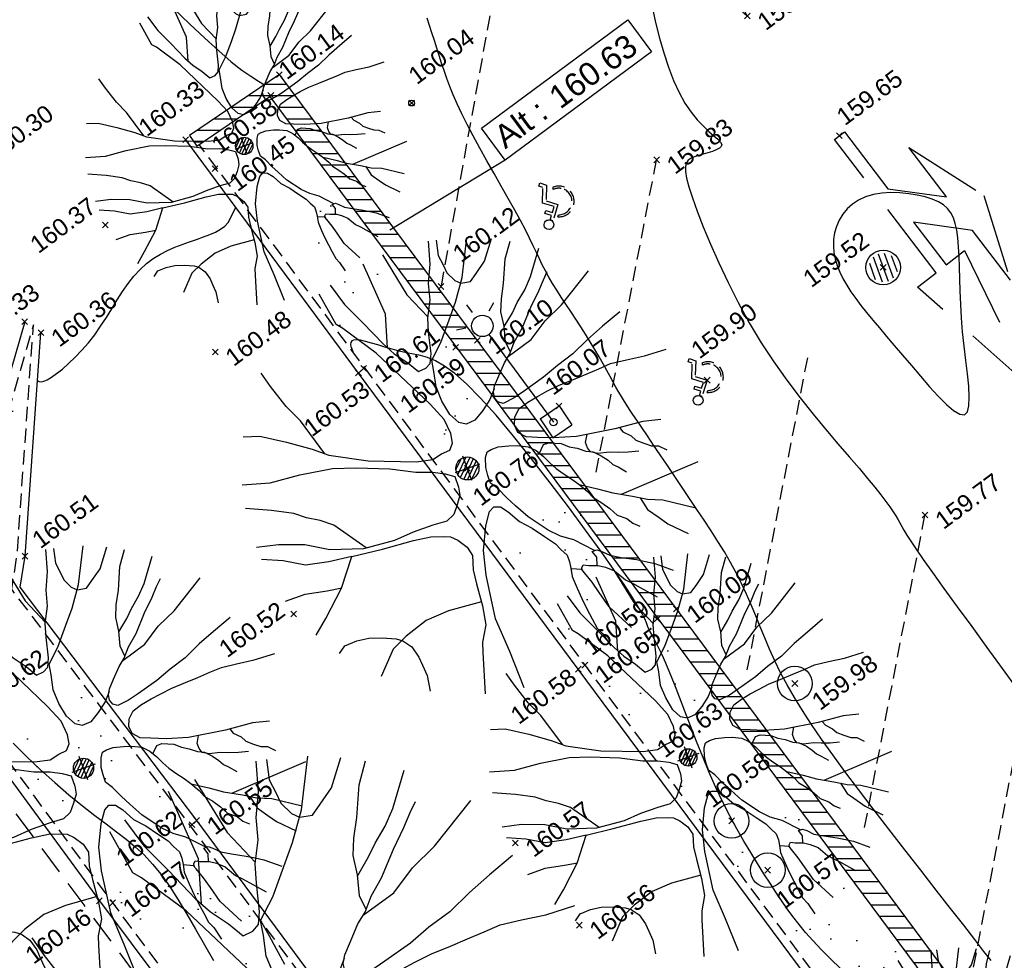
# Model space of a CAD drawing. Header units: metres. Extents: x 1575818 to 1575995, y 2263001 to 2263183.
# Tile 43 of 67: x 1575877 to 1575894, y 2263080 to 2263096. Entities that reach past the tile are written whole.
import ezdxf
from ezdxf.enums import TextEntityAlignment as Align

# ---------------------------------------------------------------- set-up
doc = ezdxf.new("R2010")
doc.units = ezdxf.units.M
doc.header["$PDMODE"] = 3
doc.header["$PDSIZE"] = 0.05
doc.linetypes.add('CACHE_25', pattern=[0.375, 0.25, -0.125])
doc.linetypes.add('CACHE_50', pattern=[0.75, 0.5, -0.25])
doc.layers.get('0').update_dxf_attribs({"linetype": 'CONTINUOUS'})
for name, color, linetype in [('D_ALT_MUR', 30, 'CONTINUOUS'), ('D_CANIVEAU', 32, 'CACHE_50'), ('D_CN_MAITRESSE', 34, 'CONTINUOUS'), ('D_CN_ORDINAIRE', 43, 'CONTINUOUS'), ('D_ECLAIRAGE', 220, 'CONTINUOUS'), ('D_MOB_URBAIN', 32, 'CONTINUOUS'), ('D_MUR', 1, 'CONTINUOUS'), ('D_PEINTURE', 252, 'CACHE_25'), ('D_REGARD', 144, 'CONTINUOUS'), ('D_SOCLE', 13, 'CONTINUOUS'), ('D_TROTTOIR', 7, 'CONTINUOUS'), ('TOPO_ALT', 142, 'CONTINUOUS'), ('TOPO_JIS', 7, 'CONTINUOUS'), ('V_ARBRE', 82, 'CONTINUOUS'), ('V_VEGETATION', 80, 'CONTINUOUS')]:
    doc.layers.add(name, color=color, linetype=linetype)
doc.styles.get("Standard").update_dxf_attribs({"font": 'arial.ttf'})
pattern_1 = [(348.4323, (1575893.9948, 2263027.4994), (1.99051, 2.24452), [0, -1.875]), (103.4323, (1575893.5645, 2263027.451), (-2.17856, -2.06249), [0, -3.125]), (189.4323, (1575893.5645, 2263027.451), (1.9055, -2.317125), [0, -2.5]), (216.4323, (1575893.8216, 2263027.1025), (2.749766, -1.199495), [0, -2.5]), (110.4323, (1575892.989, 2263026.757), (-1.91097, -2.31262), [0, -2.5]), (322.4323, (1575892.989, 2263026.757), (2.77299, 1.14478), [0, -2.5]), (88.4323, (1575894.7102, 2263026.951), (-2.63814, -1.42836), [0, -3.125]), (336.4323, (1575893.6816, 2263028.3447), (2.41368, 1.78162), [0, -2.5]), (211.4323, (1575893.6816, 2263028.3447), (2.63476, -1.43459), [0, -2.5]), (150.4323, (1575893.5085, 2263027.9478), (-2.58668, -1.51956), [0, -1.25]), (284.4323, (1575894.28, 2263026.9026), (2.88994, -0.80513), [0, -1.55])]

# ---------------------------------------------------------------- blocks, each defined once
blk = doc.blocks.new('TCPOINT')
at = {"color": 0, "lineweight": 9}
blk.add_point((0, 0), dxfattribs=at)
at = {"layer": 'TOPO_ALT', "lineweight": 9}
blk.add_attdef('ALT', text='', height=0.3, dxfattribs=at).set_placement((0.1, -0.1), align=Align.TOP_LEFT)
blk = doc.blocks.new('194')
for p, q in [((0, -0.0285), (0, 0.0285)), ((0.0285, 0), (-0.0285, 0))]:
    blk.add_line(p, q)
for points in [[(-0.0153, 0.5064), (0.0053, 0.4057), (0.0323, 0.3437)], [(-0.1462, 0.4831), (-0.1313, 0.432), (-0.1069, 0.3801), (-0.0807, 0.3213), (-0.0651, 0.2926), (-0.044, 0.264), (-0.0281, 0.2373), (-0.0104, 0.2388), (0.0021, 0.2458), (0.0111, 0.2654), (0.0222, 0.3113), (0.0312, 0.3417), (0.0493, 0.377), (0.0586, 0.4125), (0.0767, 0.4513), (0.0903, 0.5)], [(-0.0745, 0.3099), (-0.0536, 0.3814), (-0.0623, 0.5021)], [(0.1073, 0.4968), (0.1, 0.4635), (0.1032, 0.4403), (0.1049, 0.4208), (0.1155, 0.3993), (0.1258, 0.3888), (0.1472, 0.3849), (0.1651, 0.3972), (0.1918, 0.4164), (0.2232, 0.4582)], [(-0.4405, 0.2346), (-0.406, 0.2232), (-0.355, 0.1909), (-0.3075, 0.1567), (-0.2773, 0.1317), (-0.1997, 0.0902), (-0.1007, 0.0521), (-0.0653, 0.0445), (-0.0424, 0.0497), (-0.0227, 0.0514), (-0.0119, 0.0637), (-0.0083, 0.0848), (-0.0114, 0.1186), (-0.0288, 0.1613), (-0.102, 0.3075), (-0.1528, 0.3842), (-0.1634, 0.3967), (-0.1757, 0.4726)], [(0.1153, 0.1452), (0.0987, 0.1259), (0.0754, 0.1083), (0.0521, 0.0944), (0.0309, 0.0929), (0.0166, 0.1018), (0.0044, 0.125), (-0.0023, 0.1589), (-0.0037, 0.1925), (0.0036, 0.2263), (0.0075, 0.2511), (0.0397, 0.281), (0.0739, 0.3216), (0.1007, 0.3535), (0.1332, 0.3992), (0.173, 0.4788)], [(0.1768, 0.2085), (0.1743, 0.2338), (0.1834, 0.2673), (0.1874, 0.2994), (0.1983, 0.3258), (0.2144, 0.3559), (0.2363, 0.4056), (0.2597, 0.439)], [(0.1831, 0.2662), (0.2104, 0.2885), (0.2283, 0.3061), (0.2533, 0.327), (0.2749, 0.35), (0.314, 0.4026)], [(-0.2842, 0.1374), (-0.3103, 0.2241), (-0.3293, 0.265), (-0.3466, 0.3184), (-0.3557, 0.3528)], [(0.4336, 0.21), (0.3872, 0.1927), (0.3462, 0.177), (0.3051, 0.1579), (0.2641, 0.1458), (0.2267, 0.1318), (0.1767, 0.1181), (0.1501, 0.1113), (0.1233, 0.1079), (0.1129, 0.115), (0.1094, 0.1258), (0.1112, 0.1382), (0.1183, 0.1505), (0.1346, 0.1682), (0.1562, 0.1911), (0.1741, 0.2053), (0.1921, 0.2263), (0.2188, 0.2492), (0.253, 0.2864), (0.2817, 0.3144), (0.2996, 0.3339), (0.3139, 0.3479)], [(0.1692, 0.2014), (0.2292, 0.2189), (0.2721, 0.247), (0.3185, 0.268), (0.4, 0.3184)], [(-0.4791, 0.1354), (-0.4193, 0.1186), (-0.3521, 0.1127), (-0.2795, 0.1016), (-0.2299, 0.0851), (-0.1611, 0.0578), (-0.1098, 0.0308), (-0.0745, 0.0181), (-0.0498, 0.0055), (-0.0322, -0.007), (-0.0324, -0.0321), (-0.036, -0.0498), (-0.0485, -0.0674), (-0.063, -0.085), (-0.0825, -0.0936), (-0.1146, -0.0916), (-0.1605, -0.0912), (-0.205, -0.0942), (-0.2759, -0.0882), (-0.3466, -0.0647), (-0.3942, -0.0359), (-0.4489, -0.0157), (-0.4967, -0.0047)], [(0.4374, -0.0442), (0.3993, -0.0348), (0.3353, -0.0291), (0.2503, -0.0157), (0.2007, -0.0011), (0.1687, 0.0116), (0.1457, 0.0208), (0.1317, 0.0367), (0.1301, 0.0545), (0.1373, 0.0705), (0.1516, 0.0845), (0.1748, 0.0916), (0.1997, 0.0965), (0.2228, 0.0999), (0.253, 0.1033), (0.2869, 0.1047), (0.3171, 0.1062), (0.3473, 0.1078), (0.3758, 0.1093), (0.4113, 0.1053), (0.4521, 0.0996), (0.5019, 0.0974)], [(-0.2695, -0.0887), (-0.3195, -0.0169), (-0.3443, 0.0028), (-0.3706, 0.0191), (-0.3936, 0.037), (-0.4376, 0.0602), (-0.4902, 0.0843)], [(0.2018, -0.266), (0.1666, -0.2282), (0.1419, -0.2102), (0.1207, -0.1888), (0.0892, -0.1459), (0.0717, -0.1136), (0.0595, -0.0904), (0.0473, -0.0638), (0.0367, -0.0476), (0.0369, -0.0298), (0.0388, -0.0121), (0.046, 0.009), (0.0534, 0.0197), (0.0639, 0.0215), (0.0799, 0.0214), (0.103, 0.0158), (0.1207, 0.0103), (0.1421, -0.0006), (0.1561, -0.0148), (0.1666, -0.0327), (0.1752, -0.0505), (0.1841, -0.0667), (0.1946, -0.0829), (0.2086, -0.1007), (0.2192, -0.1169), (0.2314, -0.1382), (0.2383, -0.1543), (0.2525, -0.1722), (0.2648, -0.1901), (0.275, -0.2097), (0.2927, -0.2242), (0.3016, -0.2384), (0.3139, -0.2492)], [(0.1609, -0.023), (0.1756, -0.008), (0.188, -0.0081), (0.213, -0.019), (0.227, -0.0315), (0.243, -0.0407), (0.2587, -0.0532), (0.273, -0.0604), (0.287, -0.0747), (0.2975, -0.0891), (0.3045, -0.1016), (0.3134, -0.1104), (0.3274, -0.1266)], [(0.3686, -0.0932), (0.3455, -0.0876), (0.3244, -0.0804), (0.3067, -0.0731), (0.2817, -0.0676), (0.2676, -0.0587), (0.2641, -0.0479), (0.2642, -0.0355), (0.2736, -0.0194)], [(0.3457, -0.03), (0.3496, -0.0416), (0.3636, -0.0559), (0.3705, -0.0684), (0.3848, -0.0809), (0.3988, -0.0917), (0.4131, -0.0972), (0.4275, -0.112)], [(-0.4388, -0.2315), (-0.4064, -0.2041), (-0.3508, -0.1534), (-0.3061, -0.0952), (-0.3575, -0.0894), (-0.4087, -0.0783), (-0.4512, -0.0531), (-0.4954, -0.0337)], [(-0.3061, -0.0952), (-0.2369, -0.1029), (-0.166, -0.1089), (-0.1272, -0.1145), (-0.1005, -0.1235), (-0.0865, -0.129), (-0.0742, -0.1415), (-0.0601, -0.163), (-0.0549, -0.1842), (-0.0642, -0.2142), (-0.0679, -0.2463), (-0.072, -0.2958), (-0.0794, -0.3382), (-0.0994, -0.3718), (-0.1066, -0.3931), (-0.1329, -0.4808)], [(-0.0473, -0.4976), (-0.05, -0.4112), (-0.0547, -0.3328), (-0.0414, -0.2353), (-0.0285, -0.1821), (-0.0049, -0.1327), (0.0131, -0.1061), (0.0256, -0.0991), (0.0399, -0.1046), (0.0521, -0.1205), (0.0677, -0.1491), (0.0889, -0.1725), (0.1082, -0.1994), (0.1257, -0.2227), (0.1326, -0.2386), (0.1415, -0.2547), (0.1414, -0.2708), (0.1395, -0.2849), (0.1357, -0.3026), (0.1372, -0.3311), (0.1389, -0.356), (0.1421, -0.3808), (0.1455, -0.4057), (0.1487, -0.4288), (0.1559, -0.445), (0.1635, -0.4757)], [(0.2196, -0.1177), (0.2545, -0.1401), (0.2828, -0.1601), (0.3215, -0.1816), (0.3499, -0.1996), (0.3816, -0.2123), (0.4412, -0.2523)], [(-0.4766, -0.1378), (-0.4306, -0.1383), (-0.3828, -0.1477), (-0.3504, -0.1528)], [(0.3, -0.1696), (0.4838, -0.1595)], [(0.3358, -0.1907), (0.3426, -0.221), (0.3602, -0.246), (0.3741, -0.2656), (0.4085, -0.3011)], [(-0.4044, -0.2875), (-0.3874, -0.2752), (-0.3592, -0.2738), (-0.3325, -0.2777), (-0.3041, -0.2867), (-0.2761, -0.2993), (-0.2635, -0.3084), (-0.2496, -0.328), (-0.2428, -0.3545), (-0.2413, -0.3742), (-0.2395, -0.399), (-0.2445, -0.4333)], [(0.1958, -0.2987), (0.2016, -0.2818), (0.1964, -0.2659), (0.2071, -0.266), (0.2161, -0.2732), (0.23, -0.2874), (0.2514, -0.3), (0.2814, -0.3163), (0.2991, -0.3272), (0.3167, -0.3381), (0.3501, -0.3657)], [(-0.0712, -0.287), (-0.1464, -0.281), (-0.1996, -0.284), (-0.253, -0.3012), (-0.2903, -0.3186), (-0.3352, -0.3665)], [(0.2206, -0.4531), (0.1899, -0.3937), (0.1798, -0.3563), (0.1727, -0.3297), (0.1642, -0.3046), (0.1606, -0.2958), (0.1392, -0.2862)], [(0.1618, -0.2987), (0.1626, -0.2921), (0.1677, -0.2868), (0.1784, -0.2923), (0.1981, -0.2995), (0.2121, -0.3087), (0.228, -0.3229), (0.2436, -0.3498), (0.2559, -0.3624), (0.2684, -0.3766), (0.2966, -0.409)]]:
    blk.add_lwpolyline(points)
blk = doc.blocks.new('300')
h = blk.add_hatch()
h.set_pattern_fill('ANSI31', color=34, scale=0.05)
h.paths.add_polyline_path([(0.5, 0, 1), (-0.5, 0, 1)])
blk.add_circle((0, 0), 0.5)
blk = doc.blocks.new('480')
blk.add_circle((0, 0), 0.3)
blk = doc.blocks.new('481')
at = {"flags": 128}
for points in [[(-0.1, 0.229), (-0.1, -0.229)], [(0, 0.25), (0, -0.25)], [(0.1, 0.229), (0.1, -0.229)], [(-0.2, 0.15), (-0.2, -0.15)], [(0.2, 0.15), (0.2, -0.15)]]:
    blk.add_lwpolyline(points, dxfattribs=at)
blk.add_circle((0, 0), 0.3)
blk = doc.blocks.new('132')
for p, q in [((-0.062, 0.205), (-0.062, 0.167)), ((0.154, -0.225), (0.167, -0.266))]:
    blk.add_line(p, q)
for points in [[(0.026, 0.3), (0.009, 0.304), (-0.016, 0.323), (-0.025, 0.338), (-0.033, 0.352), (-0.038, 0.384), (-0.034, 0.4), (-0.03, 0.417), (-0.011, 0.442), (0.004, 0.451), (0.019, 0.46), (0.05, 0.464), (0.067, 0.46), (0.083, 0.456), (0.108, 0.437), (0.117, 0.422), (0.126, 0.407), (0.13, 0.376), (0.126, 0.36), (0.122, 0.343), (0.103, 0.318), (0.088, 0.309), (0.074, 0.3), (0.043, 0.296), (0.026, 0.3)], [(-0.001, 0.296), (0.051, 0.296), (0.051, 0.216), (0.171, 0.216), (0.171, 0.164), (0.051, 0.164), (0.051, 0.056), (0.264, 0.056), (0.336, -0.206), (0.407, -0.206), (0.407, -0.263), (0.288, -0.263), (0.216, 0), (0, 0), (0, 0.3)]]:
    blk.add_lwpolyline(points)
for centre, radius, start, end in [((0.002, -0.053), 0.266, 103.8697, 307.9708), ((0.002, -0.053), 0.229, 106.1387, 277.2876), ((0.002, -0.054), 0.228, 277.2572, 311.5977)]:
    blk.add_arc(centre, radius, start, end)
blk = doc.blocks.new('425')
at = {"linetype": 'Continuous', "ltscale": 3}
for p, q in [((0, 2.357), (0, 2.523)), ((-0.25, 2.21), (-0.401, 2.278)), ((0.25, 2.21), (0.401, 2.278))]:
    blk.add_line(p, q, dxfattribs=at)
at = {"ltscale": 3}
blk.add_line((0, 1.885), (0, 0), dxfattribs=at)
at = {"linetype": 'Continuous', "ltscale": 3}
for centre, radius in [((0, 2.071), 0.186), ((0, 0), 0.0621)]:
    blk.add_circle(centre, radius, dxfattribs=at)
blk = doc.blocks.new('116')
for p, q in [((0, -1), (0, 0)), ((0, 0), (1, 0)), ((1, -1), (1, 0)), ((0, -1), (1, -1))]:
    blk.add_line(p, q)
blk = doc.blocks.new('280')
at = {"ltscale": 3}
blk.add_circle((0, 0), 0.05, dxfattribs=at)
blk = doc.blocks.new('510')
at = {"color": 0, "linetype": 'ByBlock'}
for p, q in [((0.5271, 0.0201), (0.5271, 0.0944)), ((0.5271, 0.0944), (1, 0)), ((0, 0.0202), (0.5271, 0.0201)), ((0, -0.0202), (0, 0.0202)), ((1, 0), (0.5271, -0.0944)), ((0.5271, -0.0201), (0, -0.0202)), ((0.5271, -0.0944), (0.5271, -0.0201))]:
    blk.add_line(p, q, dxfattribs=at)
blk = doc.blocks.new('512')
at = {"color": 0, "linetype": 'ByBlock'}
for p, q in [((0.1618, 0.1512), (0.4255, 0.2468)), ((0.4255, 0.2468), (0.687, 0.1513)), ((0.357, 0.1512), (0.1618, 0.1512)), ((0.2253, 0.0197), (0.357, 0.1512)), ((0.4908, 0.1513), (0.3574, 0.0197)), ((0.687, 0.1513), (0.4908, 0.1513)), ((0.5263, 0.0197), (0.5258, 0.0928)), ((0.5258, 0.0928), (1, -0.0011)), ((0, 0.0197), (0.2253, 0.0197)), ((0, -0.0197), (0, 0.0197)), ((0.3574, 0.0197), (0.5263, 0.0197)), ((0.5271, -0.0197), (0, -0.0197)), ((1, -0.0011), (0.5271, -0.0941)), ((0.5271, -0.0941), (0.5271, -0.0197))]:
    blk.add_line(p, q, dxfattribs=at)
blk = doc.blocks.new('OXY_HT')
at = {"flags": 128}
blk.add_lwpolyline([(0, 0), (0, 0.3095), (1.4175, 0.3095), (1.4175, 0), (0, 0)], close=True, dxfattribs=at)
blk.add_text('Alt :', height=0.18).set_placement((0.0501, 0.0651))
blk.add_attdef('ALTI', text='', height=0.18).set_placement((0.5779, 0.1496), align=Align.MIDDLE_LEFT)

msp = doc.modelspace()

# ---------------------------------------------------------------- hatches: boundary and pattern name
at = {"layer": 'D_MUR', "linetype": 'Continuous'}
h = msp.add_hatch(dxfattribs=at)
h.set_pattern_fill('_U', color=30, scale=0.2, angle=-36.4323, style=0, pattern_type=0)
h.set_pattern_definition([(0, (1575893.79363, 2263027.35096), (0, 0.2), [])])
h.paths.add_polyline_path([(1575880.233, 2263094.059), (1575880.357, 2263093.877), (1575881.622, 2263094.735), (1575884.922, 2263090.303), (1575888.369, 2263085.655), (1575893.426, 2263078.857), (1575899.215, 2263071.089), (1575900.591, 2263069.245), (1575905.122, 2263063.158), (1575909.177, 2263057.687), (1575914.042, 2263051.159), (1575917.674, 2263046.269), (1575918.832, 2263044.7), (1575919.122, 2263044.914), (1575917.963, 2263046.484), (1575914.33, 2263051.373), (1575909.466, 2263057.901), (1575905.411, 2263063.373), (1575900.879, 2263069.46), (1575899.504, 2263071.304), (1575893.715, 2263079.072), (1575888.658, 2263085.869), (1575885.211, 2263090.518), (1575881.788, 2263095.114)])
at = {"layer": 'V_VEGETATION', "ltscale": 0.5}
h = msp.add_hatch(dxfattribs=at)
h.set_pattern_fill('ALEA', color=256, scale=0.25)
h.set_pattern_definition(pattern_1)
h.paths.add_polyline_path([(1575893.549, 2263103.786), (1575890.542, 2263101.99, 0.794904), (1575890.556, 2263101.973), (1575893.894, 2263101.216), (1575897.56, 2263096.314), (1575900.837, 2263091.936, 0.212193), (1575901.502, 2263092.05, 0.215798), (1575901.865, 2263092.631), (1575897.632, 2263098.3), (1575894.863, 2263101.975), (1575898.589, 2263101.161, 0.270389), (1575898.62, 2263101.212, 0.167701), (1575896.529, 2263103.374, 0.167702)])
h = msp.add_hatch(dxfattribs=at)
h.set_pattern_fill('ALEA', color=256, scale=0.25)
h.set_pattern_definition(pattern_1)
h.paths.add_polyline_path([(1575893.426, 2263078.857), (1575888.369, 2263085.655), (1575884.922, 2263090.303), (1575881.622, 2263094.735), (1575880.4, 2263093.906), (1575883.269, 2263090.034), (1575887.071, 2263084.909), (1575892.2, 2263078.009), (1575897.925, 2263070.303), (1575898.803, 2263069.12), (1575903.626, 2263062.642), (1575907.969, 2263056.794), (1575912.895, 2263050.15), (1575916.506, 2263045.257), (1575917.841, 2263043.51), (1575918.567, 2263044.022), (1575920.538, 2263045.572), (1575921.088, 2263050.489), (1575917.132, 2263047.603), (1575917.963, 2263046.484), (1575919.122, 2263044.914), (1575918.832, 2263044.7), (1575917.674, 2263046.269), (1575914.042, 2263051.159), (1575909.177, 2263057.687), (1575905.122, 2263063.158), (1575900.591, 2263069.245), (1575899.215, 2263071.089)])
h.paths.add_polyline_path([(1575917.531, 2263047.146), (1575917.933, 2263047.444), (1575918.313, 2263046.932), (1575917.912, 2263046.634)], flags=16)
h = msp.add_hatch(dxfattribs=at)
h.set_pattern_fill('ALEA', color=256, scale=0.25)
h.set_pattern_definition(pattern_1)
h.paths.add_polyline_path([(1575890.807, 2263067.908), (1575884.988, 2263075.717), (1575880.244, 2263082.124), (1575877.156, 2263086.209), (1575877.247, 2263086.798), (1575877.53, 2263090.785), (1575876.073, 2263085.749, 0.113073), (1575875.983, 2263085.101, 0.114321), (1575876.187, 2263084.473), (1575878.801, 2263080.914), (1575882.62, 2263075.81), (1575886.765, 2263070.218), (1575891.284, 2263064.18), (1575895.806, 2263058.119), (1575897.262, 2263059.205), (1575895.347, 2263061.774)])

# ---------------------------------------------------------------- linework, layer by layer
at = {"layer": 'D_ALT_MUR', "flags": 128}
msp.add_lwpolyline([(1575885.692, 2263093.636), (1575883.699, 2263092.425)], dxfattribs=at)
at = {"layer": 'D_CANIVEAU', "flags": 128}
msp.add_lwpolyline([(1575909.364, 2263039.234), (1575904.626, 2263045.596), (1575899.949, 2263051.85), (1575896.309, 2263056.745), (1575890.983, 2263063.869), (1575886.395, 2263070.029), (1575882.316, 2263075.477), (1575878.409, 2263080.746), (1575875.962, 2263084.031, -0.151862), (1575875.564, 2263085.25, -0.105401), (1575875.739, 2263086.134), (1575876.888, 2263090.012)], format="xyb", dxfattribs=at)
at = {"layer": 'D_CN_MAITRESSE', "elevation": 160, "flags": 128}
msp.add_lwpolyline([(1575894.103, 2263079.783), (1575893.981, 2263079.943), (1575893.825, 2263080.146), (1575893.631, 2263080.395), (1575893.404, 2263080.684), (1575893.154, 2263081.004), (1575892.886, 2263081.346), (1575892.61, 2263081.699), (1575892.333, 2263082.056), (1575892.064, 2263082.407), (1575891.809, 2263082.742), (1575891.575, 2263083.055), (1575891.363, 2263083.345), (1575891.17, 2263083.616), (1575890.997, 2263083.87), (1575890.84, 2263084.109), (1575890.7, 2263084.336), (1575890.574, 2263084.553), (1575890.462, 2263084.764), (1575890.361, 2263084.969), (1575890.27, 2263085.17), (1575890.186, 2263085.368), (1575890.107, 2263085.561), (1575890.03, 2263085.752), (1575889.952, 2263085.941), (1575889.872, 2263086.126), (1575889.786, 2263086.31), (1575889.693, 2263086.493), (1575889.594, 2263086.675), (1575889.488, 2263086.856), (1575889.376, 2263087.038), (1575889.259, 2263087.22), (1575889.139, 2263087.404), (1575889.014, 2263087.591), (1575888.887, 2263087.779), (1575888.758, 2263087.971), (1575888.629, 2263088.162), (1575888.502, 2263088.351), (1575888.379, 2263088.533), (1575888.263, 2263088.705), (1575888.155, 2263088.865), (1575888.059, 2263089.008), (1575887.975, 2263089.133), (1575887.905, 2263089.236), (1575887.848, 2263089.321), (1575887.8, 2263089.393), (1575887.76, 2263089.456), (1575887.723, 2263089.515), (1575887.688, 2263089.574), (1575887.651, 2263089.637), (1575887.611, 2263089.709), (1575887.564, 2263089.794), (1575887.511, 2263089.89), (1575887.452, 2263089.997), (1575887.388, 2263090.112), (1575887.319, 2263090.233), (1575887.246, 2263090.36), (1575887.168, 2263090.49), (1575887.087, 2263090.622), (1575887.003, 2263090.753), (1575886.917, 2263090.884), (1575886.832, 2263091.014), (1575886.747, 2263091.141), (1575886.665, 2263091.265), (1575886.587, 2263091.385), (1575886.514, 2263091.501), (1575886.448, 2263091.612), (1575886.39, 2263091.718), (1575886.337, 2263091.822), (1575886.286, 2263091.927), (1575886.234, 2263092.036), (1575886.178, 2263092.154), (1575886.116, 2263092.282), (1575886.044, 2263092.426), (1575885.959, 2263092.589), (1575885.859, 2263092.771), (1575885.748, 2263092.971), (1575885.628, 2263093.183), (1575885.503, 2263093.402), (1575885.378, 2263093.623), (1575885.256, 2263093.843), (1575885.141, 2263094.054), (1575885.036, 2263094.254), (1575884.944, 2263094.438), (1575884.865, 2263094.607), (1575884.797, 2263094.764), (1575884.738, 2263094.911), (1575884.685, 2263095.05), (1575884.638, 2263095.183), (1575884.595, 2263095.314), (1575884.553, 2263095.443), (1575884.511, 2263095.574), (1575884.47, 2263095.705), (1575884.428, 2263095.835), (1575884.387, 2263095.964), (1575884.347, 2263096.089)], dxfattribs=at)
at = {"layer": 'D_CN_ORDINAIRE', "flags": 128}
for points, elevation in [([(1575879.955, 2263096.256), (1575880.231, 2263095.996), (1575880.495, 2263095.748), (1575880.739, 2263095.524), (1575880.955, 2263095.337), (1575881.137, 2263095.194), (1575881.291, 2263095.087), (1575881.427, 2263095.001), (1575881.529, 2263094.938)], 160.2), ([(1575888.24, 2263096.286), (1575888.298, 2263096.015), (1575888.364, 2263095.748), (1575888.438, 2263095.49), (1575888.519, 2263095.244), (1575888.608, 2263095.014), (1575888.703, 2263094.805), (1575888.805, 2263094.62), (1575888.912, 2263094.463), (1575889.02, 2263094.33), (1575889.125, 2263094.22), (1575889.222, 2263094.13), (1575889.307, 2263094.057), (1575889.375, 2263093.997), (1575889.422, 2263093.948), (1575889.442, 2263093.907), (1575889.434, 2263093.871), (1575889.401, 2263093.84), (1575889.348, 2263093.811), (1575889.281, 2263093.786), (1575889.204, 2263093.762), (1575889.123, 2263093.739), (1575889.044, 2263093.716), (1575888.972, 2263093.692), (1575888.911, 2263093.666), (1575888.864, 2263093.632), (1575888.831, 2263093.586), (1575888.815, 2263093.523), (1575888.816, 2263093.436), (1575888.835, 2263093.32), (1575888.875, 2263093.171), (1575888.936, 2263092.982), (1575889.019, 2263092.75), (1575889.123, 2263092.48), (1575889.247, 2263092.181), (1575889.391, 2263091.858), (1575889.551, 2263091.518), (1575889.728, 2263091.17), (1575889.92, 2263090.821), (1575890.126, 2263090.476), (1575890.344, 2263090.144), (1575890.569, 2263089.825), (1575890.798, 2263089.523), (1575891.025, 2263089.238), (1575891.245, 2263088.972), (1575891.454, 2263088.726), (1575891.647, 2263088.502), (1575891.819, 2263088.303), (1575891.967, 2263088.127), (1575892.092, 2263087.975), (1575892.196, 2263087.844), (1575892.282, 2263087.73), (1575892.353, 2263087.633), (1575892.41, 2263087.549), (1575892.456, 2263087.477), (1575892.493, 2263087.413), (1575892.526, 2263087.356), (1575892.558, 2263087.297), (1575892.596, 2263087.23), (1575892.646, 2263087.147), (1575892.715, 2263087.04), (1575892.807, 2263086.901), (1575892.93, 2263086.723), (1575893.088, 2263086.499), (1575893.286, 2263086.224), (1575893.516, 2263085.907), (1575893.768, 2263085.562), (1575894.031, 2263085.201), (1575894.297, 2263084.836), (1575894.554, 2263084.482)], 159.8), ([(1575877.602, 2263089.822), (1575877.606, 2263089.818), (1575877.63, 2263089.804), (1575877.663, 2263089.8), (1575877.708, 2263089.808), (1575877.768, 2263089.833), (1575877.843, 2263089.877), (1575877.932, 2263089.94), (1575878.032, 2263090.02), (1575878.14, 2263090.114), (1575878.253, 2263090.223), (1575878.368, 2263090.344), (1575878.481, 2263090.475), (1575878.591, 2263090.614), (1575878.694, 2263090.761), (1575878.793, 2263090.912), (1575878.888, 2263091.064), (1575878.981, 2263091.215), (1575879.074, 2263091.361), (1575879.17, 2263091.5), (1575879.27, 2263091.629), (1575879.375, 2263091.745), (1575879.487, 2263091.846), (1575879.605, 2263091.933), (1575879.728, 2263092.007), (1575879.853, 2263092.072), (1575879.98, 2263092.128), (1575880.107, 2263092.177), (1575880.232, 2263092.222), (1575880.354, 2263092.264), (1575880.471, 2263092.305), (1575880.581, 2263092.347), (1575880.681, 2263092.391), (1575880.77, 2263092.44), (1575880.843, 2263092.494), (1575880.9, 2263092.557), (1575881.034, 2263092.815)], 160.4), ([(1575891.499, 2263079.647), (1575891.326, 2263079.815), (1575891.166, 2263079.976), (1575891.023, 2263080.127), (1575890.895, 2263080.271), (1575890.78, 2263080.41), (1575890.674, 2263080.546), (1575890.574, 2263080.682), (1575890.476, 2263080.822), (1575890.379, 2263080.967), (1575890.278, 2263081.122), (1575890.172, 2263081.287), (1575890.06, 2263081.464), (1575889.944, 2263081.652), (1575889.825, 2263081.853), (1575889.705, 2263082.065), (1575889.583, 2263082.29), (1575889.462, 2263082.527), (1575889.343, 2263082.777), (1575889.227, 2263083.038), (1575889.114, 2263083.307), (1575889.005, 2263083.577), (1575888.901, 2263083.844), (1575888.802, 2263084.101), (1575888.71, 2263084.344), (1575888.624, 2263084.567), (1575888.545, 2263084.764), (1575888.474, 2263084.932), (1575888.411, 2263085.072), (1575888.356, 2263085.188), (1575888.307, 2263085.283), (1575888.265, 2263085.362), (1575888.23, 2263085.427), (1575888.2, 2263085.482), (1575888.177, 2263085.531), (1575888.158, 2263085.578), (1575888.138, 2263085.631), (1575888.109, 2263085.698), (1575888.064, 2263085.787), (1575887.996, 2263085.907), (1575887.898, 2263086.066), (1575887.763, 2263086.274), (1575887.583, 2263086.537), (1575887.355, 2263086.861), (1575887.087, 2263087.233), (1575886.789, 2263087.635), (1575886.474, 2263088.052), (1575886.153, 2263088.466), (1575885.836, 2263088.861), (1575885.536, 2263089.219), (1575885.262, 2263089.524), (1575885.025, 2263089.763), (1575884.821, 2263089.943), (1575884.645, 2263090.072), (1575884.49, 2263090.16), (1575884.353, 2263090.217), (1575884.227, 2263090.253), (1575884.106, 2263090.277), (1575883.986, 2263090.3), (1575883.862, 2263090.329), (1575883.737, 2263090.363), (1575883.612, 2263090.4), (1575883.492, 2263090.436), (1575883.38, 2263090.47), (1575883.278, 2263090.498), (1575883.191, 2263090.518), (1575883.122, 2263090.527), (1575883.072, 2263090.522), (1575883.04, 2263090.506), (1575883.023, 2263090.48), (1575883.02, 2263090.447), (1575883.026, 2263090.409), (1575883.04, 2263090.367), (1575883.058, 2263090.324), (1575883.058, 2263090.324)], 160.6), ([(1575877.18, 2263083.548), (1575877.41, 2263083.318), (1575877.654, 2263083.087), (1575877.902, 2263082.863), (1575878.146, 2263082.653), (1575878.379, 2263082.462), (1575878.592, 2263082.295), (1575878.788, 2263082.148), (1575878.968, 2263082.013), (1575879.136, 2263081.883), (1575879.294, 2263081.752), (1575879.446, 2263081.611), (1575879.593, 2263081.455), (1575879.739, 2263081.276), (1575879.885, 2263081.069), (1575880.034, 2263080.838), (1575880.184, 2263080.589), (1575880.336, 2263080.327), (1575880.491, 2263080.058), (1575880.648, 2263079.788)], 160.6), ([(1575881.882, 2263079.719), (1575881.74, 2263079.983), (1575881.609, 2263080.219), (1575881.487, 2263080.429), (1575881.432, 2263080.52)], 160.6)]:
    msp.add_lwpolyline(points, dxfattribs=dict(at, elevation=elevation))
at = {"layer": 'D_CN_ORDINAIRE', "elevation": 159.6, "flags": 128}
msp.add_lwpolyline([(1575893.694, 2263089.28), (1575893.72, 2263089.384), (1575893.726, 2263089.534), (1575893.716, 2263089.721), (1575893.695, 2263089.936), (1575893.667, 2263090.17), (1575893.638, 2263090.416), (1575893.611, 2263090.664), (1575893.591, 2263090.906), (1575893.578, 2263091.141), (1575893.568, 2263091.366), (1575893.561, 2263091.58), (1575893.556, 2263091.781), (1575893.549, 2263091.967), (1575893.541, 2263092.137), (1575893.528, 2263092.29), (1575893.51, 2263092.423), (1575893.485, 2263092.539), (1575893.451, 2263092.638), (1575893.406, 2263092.724), (1575893.349, 2263092.797), (1575893.278, 2263092.859), (1575893.191, 2263092.912), (1575893.087, 2263092.957), (1575892.965, 2263092.997), (1575892.827, 2263093.03), (1575892.68, 2263093.054), (1575892.526, 2263093.069), (1575892.37, 2263093.072), (1575892.216, 2263093.063), (1575892.069, 2263093.039), (1575891.933, 2263093), (1575891.812, 2263092.944), (1575891.705, 2263092.874), (1575891.614, 2263092.791), (1575891.537, 2263092.698), (1575891.475, 2263092.596), (1575891.428, 2263092.489), (1575891.396, 2263092.377), (1575891.378, 2263092.264), (1575891.374, 2263092.151), (1575891.383, 2263092.038), (1575891.406, 2263091.925), (1575891.44, 2263091.812), (1575891.485, 2263091.699), (1575891.541, 2263091.586), (1575891.606, 2263091.471), (1575891.679, 2263091.356), (1575891.761, 2263091.24), (1575891.851, 2263091.12), (1575891.949, 2263090.997), (1575892.056, 2263090.868), (1575892.171, 2263090.731), (1575892.295, 2263090.585), (1575892.429, 2263090.428), (1575892.572, 2263090.259), (1575892.724, 2263090.079), (1575892.881, 2263089.894), (1575893.037, 2263089.714), (1575893.189, 2263089.549), (1575893.33, 2263089.408), (1575893.455, 2263089.302), (1575893.561, 2263089.239), (1575893.642, 2263089.23), (1575893.694, 2263089.28)], close=True, dxfattribs=at)
at = {"layer": 'D_MUR', "flags": 128}
msp.add_lwpolyline([(1575880.233, 2263094.059), (1575880.357, 2263093.877), (1575881.622, 2263094.735), (1575884.922, 2263090.303), (1575888.369, 2263085.655), (1575893.426, 2263078.857), (1575899.215, 2263071.089), (1575900.591, 2263069.245), (1575905.122, 2263063.158), (1575909.177, 2263057.687), (1575914.042, 2263051.159), (1575917.674, 2263046.269), (1575918.832, 2263044.7), (1575919.122, 2263044.914), (1575917.963, 2263046.484), (1575914.33, 2263051.373), (1575909.466, 2263057.901), (1575905.411, 2263063.373), (1575900.879, 2263069.46), (1575899.504, 2263071.304), (1575893.715, 2263079.072), (1575888.658, 2263085.869), (1575885.211, 2263090.518), (1575881.788, 2263095.114)], close=True, dxfattribs=at)
at = {"layer": 'D_PEINTURE'}
for points in [[(1575885.627, 2263097.237), (1575884.583, 2263091.449)], [(1575887.269, 2263088.235), (1575888.315, 2263093.64)], [(1575889.885, 2263084.815), (1575890.931, 2263090.22)], [(1575891.915, 2263082.089), (1575892.961, 2263087.495)], [(1575893.802, 2263079.671), (1575894.848, 2263085.076)]]:
    msp.add_lwpolyline(points, dxfattribs=at)
at = {"layer": 'D_TROTTOIR', "flags": 128}
for points in [[(1575917.726, 2263043.43), (1575916.394, 2263045.173), (1575912.782, 2263050.067), (1575907.857, 2263056.711), (1575903.513, 2263062.558), (1575898.691, 2263069.036), (1575897.813, 2263070.22), (1575892.088, 2263077.925), (1575886.959, 2263084.826), (1575883.157, 2263089.95), (1575880.166, 2263093.987)], [(1575912.018, 2263039.597), (1575907.771, 2263045.354), (1575903.248, 2263051.438), (1575899.481, 2263056.464), (1575895.459, 2263061.857), (1575890.92, 2263067.992), (1575885.1, 2263075.801), (1575880.356, 2263082.207), (1575877.303, 2263086.246), (1575877.386, 2263086.782), (1575877.661, 2263090.649)]]:
    msp.add_lwpolyline(points, dxfattribs=at)
at = {"layer": 'D_TROTTOIR', "linetype": 'CACHE_25', "flags": 128}
msp.add_lwpolyline([(1575917.841, 2263043.51), (1575916.506, 2263045.257), (1575912.895, 2263050.15), (1575907.969, 2263056.794), (1575903.626, 2263062.642), (1575898.803, 2263069.12), (1575897.925, 2263070.303), (1575892.2, 2263078.009), (1575887.071, 2263084.909), (1575883.269, 2263090.034), (1575880.4, 2263093.906)], dxfattribs=at)
at = {"layer": 'D_TROTTOIR', "flags": 128}
msp.add_lwpolyline([(1575877.379, 2263090.838), (1575875.921, 2263085.799, 0.11203), (1575875.823, 2263085.087, 0.115485), (1575876.054, 2263084.384), (1575878.672, 2263080.818), (1575882.492, 2263075.714), (1575886.636, 2263070.123), (1575891.156, 2263064.084), (1575892.789, 2263061.906)], format="xyb", dxfattribs=at)
at = {"layer": 'D_TROTTOIR', "linetype": 'CACHE_25', "flags": 128}
msp.add_lwpolyline([(1575911.905, 2263039.514), (1575907.659, 2263045.271), (1575903.136, 2263051.354), (1575899.369, 2263056.38), (1575895.347, 2263061.774), (1575890.807, 2263067.908), (1575884.988, 2263075.717), (1575880.244, 2263082.124), (1575877.156, 2263086.209), (1575877.247, 2263086.798), (1575877.53, 2263090.785), (1575876.073, 2263085.749, 0.113073), (1575875.983, 2263085.101, 0.114321), (1575876.187, 2263084.473), (1575878.801, 2263080.914), (1575882.62, 2263075.81), (1575886.765, 2263070.218), (1575891.284, 2263064.18), (1575896.664, 2263056.969), (1575900.281, 2263052.11), (1575904.948, 2263045.862), (1575909.984, 2263039.055, 0.119502), (1575910.138, 2263038.933, 0.067979), (1575910.316, 2263038.903, 0.048564), (1575910.964, 2263039.041, 0.064916), (1575911.766, 2263039.414), (1575913.969, 2263040.698), (1575914.771, 2263041.285), (1575917.259, 2263043.101), (1575918.567, 2263044.022), (1575920.538, 2263045.572), (1575921.088, 2263050.489), (1575917.132, 2263047.603)], format="xyb", dxfattribs=at)

# ---------------------------------------------------------------- block references
at = {"layer": 'D_ALT_MUR', "xscale": 2.222222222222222, "yscale": 2.222222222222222, "zscale": 2.222222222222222, "rotation": 36.43236}
msp.add_blockref('OXY_HT', (1575885.692, 2263093.636), dxfattribs=at).add_auto_attribs({'ALTI': '160.63'})
at = {"layer": 'D_ECLAIRAGE', "rotation": 36.43234740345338}
msp.add_blockref('425', (1575886.53, 2263089.1), dxfattribs=at)
at = {"layer": 'D_MOB_URBAIN', "rotation": 19.97561936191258}
msp.add_blockref('280', (1575884.076, 2263094.623), dxfattribs=at)
at = {"layer": 'D_PEINTURE'}
for name, p, xscale, yscale, rotation in [('510', (1575887.582, 2263099.283), 3.90625361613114, -3.906253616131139, 306.1132335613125), ('512', (1575891.479, 2263094.058), 5.504713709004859, 5.504713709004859, 307.3879961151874)]:
    msp.add_blockref(name, p, dxfattribs=dict(at, xscale=xscale, yscale=yscale, rotation=rotation))
for p, rotation in [((1575886.608, 2263092.868), 162.82062), ((1575889.191, 2263089.828), 162.8206080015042)]:
    msp.add_blockref('132', p, dxfattribs=dict(at, rotation=rotation))
at = {"layer": 'D_REGARD', "rotation": 19.97561936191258}
for name, p in [('481', (1575892.237, 2263091.778)), ('480', (1575890.707, 2263084.578)), ('480', (1575889.613, 2263082.202)), ('480', (1575890.239, 2263081.349))]:
    msp.add_blockref(name, p, dxfattribs=at)
at = {"layer": 'D_SOCLE', "xscale": 0.3962219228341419, "yscale": 0.3962219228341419, "rotation": 304.0969662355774}
msp.add_blockref('116', (1575886.627, 2263089.381), dxfattribs=at)
at = {"layer": 'TOPO_JIS'}
ref = msp.add_blockref('TCPOINT', (1575889.884, 2263096.128), dxfattribs=dict(at, rotation=36.43234740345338))
ref.add_attrib('ALT', '159.72', dxfattribs={"layer": 'TOPO_ALT', "height": 0.3, "rotation": 36.4323}).set_placement((1575890.024, 2263096.106), align=Align.TOP_LEFT)
ref = msp.add_blockref('TCPOINT', (1575881.788, 2263095.114), dxfattribs=dict(at, rotation=36.43234740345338))
ref.add_attrib('ALT', '160.14', dxfattribs={"layer": 'TOPO_ALT', "height": 0.3, "rotation": 36.4323}).set_placement((1575881.735, 2263095.255), align=Align.TOP_LEFT)
ref = msp.add_blockref('TCPOINT', (1575884.076, 2263094.623), dxfattribs=dict(at, rotation=36.43234740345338))
ref.add_attrib('ALT', '160.04', dxfattribs={"layer": 'TOPO_ALT', "height": 0.3, "rotation": 36.4323}).set_placement((1575883.985, 2263095.17), align=Align.TOP_LEFT)
ref = msp.add_blockref('TCPOINT', (1575891.479, 2263094.058), dxfattribs=dict(at, rotation=36.43234740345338))
ref.add_attrib('ALT', '159.65', dxfattribs={"layer": 'TOPO_ALT', "height": 0.3, "rotation": 36.4323}).set_placement((1575891.394, 2263094.461), align=Align.TOP_LEFT)
ref = msp.add_blockref('TCPOINT', (1575880.166, 2263093.987), dxfattribs=dict(at, rotation=36.43234740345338))
ref.add_attrib('ALT', '160.33', dxfattribs={"layer": 'TOPO_ALT', "height": 0.3, "rotation": 36.4323}).set_placement((1575879.313, 2263094.272), align=Align.TOP_LEFT)
ref = msp.add_blockref('TCPOINT', (1575881.639, 2263094.757), dxfattribs=dict(at, rotation=36.43234740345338))
ref.add_attrib('ALT', '160.58', dxfattribs={"layer": 'TOPO_ALT', "height": 0.3, "rotation": 36.4323}).set_placement((1575880.578, 2263093.967), align=Align.TOP_LEFT)
ref = msp.add_blockref('TCPOINT', (1575876.56, 2263093.874), dxfattribs=dict(at, rotation=36.43234740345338))
ref.add_attrib('ALT', '160.30', dxfattribs={"layer": 'TOPO_ALT', "height": 0.3, "rotation": 36.4323}).set_placement((1575876.7, 2263093.853), align=Align.TOP_LEFT)
ref = msp.add_blockref('TCPOINT', (1575888.315, 2263093.64), dxfattribs=dict(at, rotation=36.43234740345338))
ref.add_attrib('ALT', '159.83', dxfattribs={"layer": 'TOPO_ALT', "height": 0.3, "rotation": 36.4323}).set_placement((1575888.455, 2263093.619), align=Align.TOP_LEFT)
ref = msp.add_blockref('TCPOINT', (1575880.673, 2263093.488), dxfattribs=dict(at, rotation=36.43234740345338))
ref.add_attrib('ALT', '160.45', dxfattribs={"layer": 'TOPO_ALT', "height": 0.3, "rotation": 36.4323}).set_placement((1575880.883, 2263093.319), align=Align.TOP_LEFT)
ref = msp.add_blockref('TCPOINT', (1575878.776, 2263092.514), dxfattribs=dict(at, rotation=36.43234740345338))
ref.add_attrib('ALT', '160.37', dxfattribs={"layer": 'TOPO_ALT', "height": 0.3, "rotation": 36.4323}).set_placement((1575877.438, 2263092.249), align=Align.TOP_LEFT)
ref = msp.add_blockref('TCPOINT', (1575884.583, 2263091.449), dxfattribs=dict(at, rotation=36.43234740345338))
ref.add_attrib('ALT', '160.12', dxfattribs={"layer": 'TOPO_ALT', "height": 0.3, "rotation": 36.4323}).set_placement((1575884.752, 2263092.091), align=Align.TOP_LEFT)
ref = msp.add_blockref('TCPOINT', (1575892.237, 2263091.778), dxfattribs=dict(at, rotation=36.43234740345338))
ref.add_attrib('ALT', '159.52', dxfattribs={"layer": 'TOPO_ALT', "height": 0.3, "rotation": 36.4323}).set_placement((1575890.814, 2263091.658), align=Align.TOP_LEFT)
ref = msp.add_blockref('TCPOINT', (1575877.379, 2263090.838), dxfattribs=dict(at, rotation=36.43234740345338))
ref.add_attrib('ALT', '160.33', dxfattribs={"layer": 'TOPO_ALT', "height": 0.3, "rotation": 36.4323}).set_placement((1575876.458, 2263090.758), align=Align.TOP_LEFT)
ref = msp.add_blockref('TCPOINT', (1575877.661, 2263090.649), dxfattribs=dict(at, rotation=36.43234740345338))
ref.add_attrib('ALT', '160.36', dxfattribs={"layer": 'TOPO_ALT', "height": 0.3, "rotation": 36.4323}).set_placement((1575877.8, 2263090.628), align=Align.TOP_LEFT)
ref = msp.add_blockref('TCPOINT', (1575885.211, 2263090.518), dxfattribs=dict(at, rotation=36.43234740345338))
ref.add_attrib('ALT', '160.10', dxfattribs={"layer": 'TOPO_ALT', "height": 0.3, "rotation": 36.4323}).set_placement((1575885.351, 2263090.497), align=Align.TOP_LEFT)
ref = msp.add_blockref('TCPOINT', (1575889.191, 2263089.828), dxfattribs=dict(at, rotation=36.43234740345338))
ref.add_attrib('ALT', '159.90', dxfattribs={"layer": 'TOPO_ALT', "height": 0.3, "rotation": 36.4323}).set_placement((1575888.877, 2263090.424), align=Align.TOP_LEFT)
ref = msp.add_blockref('TCPOINT', (1575880.677, 2263090.316), dxfattribs=dict(at, rotation=36.43234740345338))
ref.add_attrib('ALT', '160.48', dxfattribs={"layer": 'TOPO_ALT', "height": 0.3, "rotation": 36.4323}).set_placement((1575880.817, 2263090.295), align=Align.TOP_LEFT)
ref = msp.add_blockref('TCPOINT', (1575883.245, 2263090.033), dxfattribs=dict(at, rotation=36.43234740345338))
ref.add_attrib('ALT', '160.61', dxfattribs={"layer": 'TOPO_ALT', "height": 0.3, "rotation": 36.4323}).set_placement((1575883.385, 2263090.012), align=Align.TOP_LEFT)
ref = msp.add_blockref('TCPOINT', (1575884.838, 2263090.394), dxfattribs=dict(at, rotation=36.43234740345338))
ref.add_attrib('ALT', '160.59', dxfattribs={"layer": 'TOPO_ALT', "height": 0.3, "rotation": 36.4323}).set_placement((1575883.837, 2263089.482), align=Align.TOP_LEFT)
ref = msp.add_blockref('TCPOINT', (1575886.627, 2263089.381), dxfattribs=dict(at, rotation=36.43234740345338))
ref.add_attrib('ALT', '160.07', dxfattribs={"layer": 'TOPO_ALT', "height": 0.3, "rotation": 36.4323}).set_placement((1575886.345, 2263089.794), align=Align.TOP_LEFT)
ref = msp.add_blockref('TCPOINT', (1575883.157, 2263089.95), dxfattribs=dict(at, rotation=36.43234740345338))
ref.add_attrib('ALT', '160.53', dxfattribs={"layer": 'TOPO_ALT', "height": 0.3, "rotation": 36.4323}).set_placement((1575882.171, 2263089.077), align=Align.TOP_LEFT)
ref = msp.add_blockref('TCPOINT', (1575885.041, 2263088.3), dxfattribs=dict(at, rotation=36.43234740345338))
ref.add_attrib('ALT', '160.76', dxfattribs={"layer": 'TOPO_ALT', "height": 0.3, "rotation": 36.4323}).set_placement((1575885.096, 2263087.876), align=Align.TOP_LEFT)
ref = msp.add_blockref('TCPOINT', (1575892.961, 2263087.495), dxfattribs=dict(at, rotation=36.43234740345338))
ref.add_attrib('ALT', '159.77', dxfattribs={"layer": 'TOPO_ALT', "height": 0.3, "rotation": 36.4323}).set_placement((1575893.101, 2263087.474), align=Align.TOP_LEFT)
ref = msp.add_blockref('TCPOINT', (1575877.386, 2263086.782), dxfattribs=dict(at, rotation=36.43234740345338))
ref.add_attrib('ALT', '160.51', dxfattribs={"layer": 'TOPO_ALT', "height": 0.3, "rotation": 36.4323}).set_placement((1575877.472, 2263087.139), align=Align.TOP_LEFT)
ref = msp.add_blockref('TCPOINT', (1575888.658, 2263085.869), dxfattribs=dict(at, rotation=36.43234740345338))
ref.add_attrib('ALT', '160.09', dxfattribs={"layer": 'TOPO_ALT', "height": 0.3, "rotation": 36.4323}).set_placement((1575888.797, 2263085.848), align=Align.TOP_LEFT)
ref = msp.add_blockref('TCPOINT', (1575882.033, 2263085.78), dxfattribs=dict(at, rotation=36.43234740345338))
ref.add_attrib('ALT', '160.52', dxfattribs={"layer": 'TOPO_ALT', "height": 0.3, "rotation": 36.4323}).set_placement((1575880.705, 2263085.254), align=Align.TOP_LEFT)
ref = msp.add_blockref('TCPOINT', (1575888.326, 2263085.694), dxfattribs=dict(at, rotation=36.43234740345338))
ref.add_attrib('ALT', '160.59', dxfattribs={"layer": 'TOPO_ALT', "height": 0.3, "rotation": 36.4323}).set_placement((1575887.014, 2263085.289), align=Align.TOP_LEFT)
ref = msp.add_blockref('TCPOINT', (1575887.074, 2263084.896), dxfattribs=dict(at, rotation=36.43234740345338))
ref.add_attrib('ALT', '160.65', dxfattribs={"layer": 'TOPO_ALT', "height": 0.3, "rotation": 36.4323}).set_placement((1575887.212, 2263084.806), align=Align.TOP_LEFT)
ref = msp.add_blockref('TCPOINT', (1575876.872, 2263084.906), dxfattribs=dict(at, rotation=36.43234740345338))
ref.add_attrib('ALT', '160.62', dxfattribs={"layer": 'TOPO_ALT', "height": 0.3, "rotation": 36.4323}).set_placement((1575876.588, 2263084.433), align=Align.TOP_LEFT)
ref = msp.add_blockref('TCPOINT', (1575890.707, 2263084.578), dxfattribs=dict(at, rotation=36.43234740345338))
ref.add_attrib('ALT', '159.98', dxfattribs={"layer": 'TOPO_ALT', "height": 0.3, "rotation": 36.4323}).set_placement((1575890.965, 2263084.341), align=Align.TOP_LEFT)
ref = msp.add_blockref('TCPOINT', (1575886.959, 2263084.826), dxfattribs=dict(at, rotation=36.43234740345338))
ref.add_attrib('ALT', '160.58', dxfattribs={"layer": 'TOPO_ALT', "height": 0.3, "rotation": 36.4323}).set_placement((1575885.752, 2263084.1), align=Align.TOP_LEFT)
ref = msp.add_blockref('TCPOINT', (1575888.863, 2263083.3), dxfattribs=dict(at, rotation=36.43234740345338))
ref.add_attrib('ALT', '160.63', dxfattribs={"layer": 'TOPO_ALT', "height": 0.3, "rotation": 36.4323}).set_placement((1575888.282, 2263083.52), align=Align.TOP_LEFT)
ref = msp.add_blockref('TCPOINT', (1575889.613, 2263082.202), dxfattribs=dict(at, rotation=36.43234740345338))
ref.add_attrib('ALT', '160.58', dxfattribs={"layer": 'TOPO_ALT', "height": 0.3, "rotation": 36.4323}).set_placement((1575889.103, 2263082.653), align=Align.TOP_LEFT)
ref = msp.add_blockref('TCPOINT', (1575880.356, 2263082.207), dxfattribs=dict(at, rotation=36.43234740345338))
ref.add_attrib('ALT', '160.55', dxfattribs={"layer": 'TOPO_ALT', "height": 0.3, "rotation": 36.4323}).set_placement((1575880.496, 2263082.186), align=Align.TOP_LEFT)
ref = msp.add_blockref('TCPOINT', (1575885.869, 2263081.82), dxfattribs=dict(at, rotation=36.43234740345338))
ref.add_attrib('ALT', '160.57', dxfattribs={"layer": 'TOPO_ALT', "height": 0.3, "rotation": 36.4323}).set_placement((1575886.009, 2263081.799), align=Align.TOP_LEFT)
ref = msp.add_blockref('TCPOINT', (1575880.274, 2263082.136), dxfattribs=dict(at, rotation=36.43234740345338))
ref.add_attrib('ALT', '160.62', dxfattribs={"layer": 'TOPO_ALT', "height": 0.3, "rotation": 36.4323}).set_placement((1575878.926, 2263081.643), align=Align.TOP_LEFT)
ref = msp.add_blockref('TCPOINT', (1575890.239, 2263081.349), dxfattribs=dict(at, rotation=36.43234740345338))
ref.add_attrib('ALT', '160.57', dxfattribs={"layer": 'TOPO_ALT', "height": 0.3, "rotation": 36.4323}).set_placement((1575890.348, 2263080.905), align=Align.TOP_LEFT)
ref = msp.add_blockref('TCPOINT', (1575878.902, 2263080.784), dxfattribs=dict(at, rotation=36.43234740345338))
ref.add_attrib('ALT', '160.57', dxfattribs={"layer": 'TOPO_ALT', "height": 0.3, "rotation": 36.4323}).set_placement((1575879.041, 2263080.762), align=Align.TOP_LEFT)
ref = msp.add_blockref('TCPOINT', (1575886.977, 2263080.397), dxfattribs=dict(at, rotation=36.43234740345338))
ref.add_attrib('ALT', '160.56', dxfattribs={"layer": 'TOPO_ALT', "height": 0.3, "rotation": 36.4323}).set_placement((1575887.117, 2263080.376), align=Align.TOP_LEFT)
ref = msp.add_blockref('TCPOINT', (1575878.672, 2263080.818), dxfattribs=dict(at, rotation=36.43234740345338))
ref.add_attrib('ALT', '160.46', dxfattribs={"layer": 'TOPO_ALT', "height": 0.3, "rotation": 36.4323}).set_placement((1575877.354, 2263079.95), align=Align.TOP_LEFT)
at = {"layer": 'V_ARBRE', "rotation": 19.97561936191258}
for name, p, xscale, yscale in [('194', (1575897.535, 2263097.505), 6.539, 6.539), ('194', (1575881.179, 2263093.88), 5.528, 5.528), ('300', (1575881.179, 2263093.88), 0.3, 0.3), ('194', (1575885.041, 2263088.3), 7.848, 7.848), ('300', (1575885.041, 2263088.3), 0.4, 0.4), ('194', (1575878.397, 2263083.112), 7.556, 7.556), ('194', (1575888.863, 2263083.3), 6.923, 6.923), ('194', (1575882.289, 2263077.97), 10.515, 10.515), ('300', (1575888.863, 2263083.3), 0.3, 0.3), ('300', (1575878.397, 2263083.112), 0.35, 0.35), ('194', (1575893.55, 2263077.126), 5.651, 5.651)]:
    msp.add_blockref(name, p, dxfattribs=dict(at, xscale=xscale, yscale=yscale))

doc.saveas('drawing.dxf')
